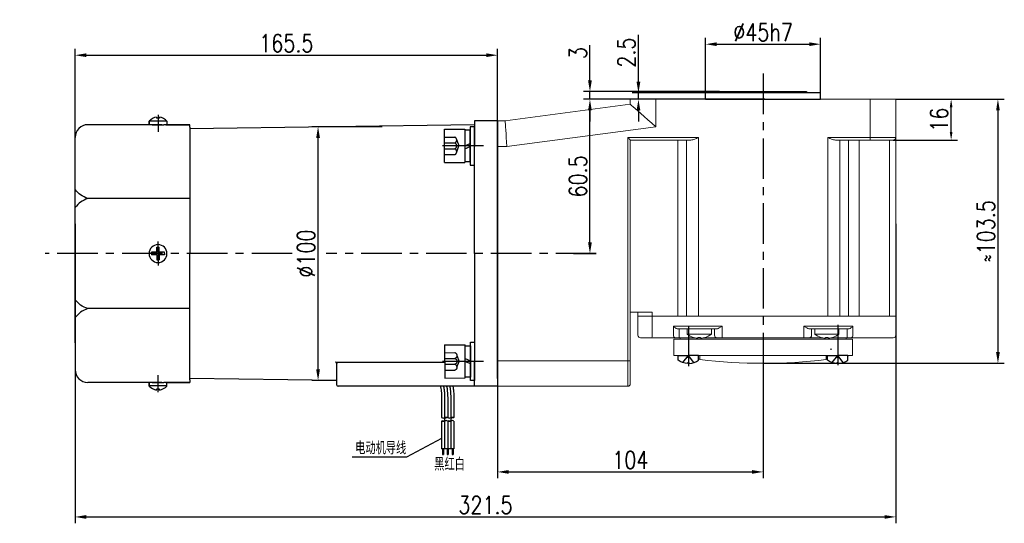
# Model space of a CAD drawing. Header units: inches. Extents: x 675 to 6233, y 11 to 1887.
# Tile 3 of 48: x 2547 to 2856, y 406 to 563. Entities that reach past the tile are written whole.
import ezdxf

# ---------------------------------------------------------------- set-up
doc = ezdxf.new("R2010")
doc.units = ezdxf.units.IN
doc.header["$LTSCALE"] = 10
doc.header["$MEASUREMENT"] = 0
doc.linetypes.add('CENTER', pattern=[10.16, 6.35, -1.27, 1.27, -1.27])
doc.linetypes.add('HIDDEN', pattern=[1.905, 1.27, -0.635])
for name, color, linetype in [('1轮廓实线层', 7, 'Continuous'), ('2细线层', 4, 'Continuous'), ('3中心线层', 1, 'CENTER'), ('4虚线层', 6, 'HIDDEN'), ('5剖面线层', 2, 'Continuous'), ('6文字层', 3, 'Continuous'), ('7标注层', 4, 'Continuous')]:
    doc.layers.add(name, color=color, linetype=linetype)
doc.styles.add('PC_TEXTSTYLE', font='isocp.shx', dxfattribs={"width": 0.8, "bigfont": 'HZFS.SHX'})
doc.styles.add('TH_GBDIM', font='romans.shx', dxfattribs={"width": 0.8, "bigfont": 'gbcbig.shx'})
doc.dimstyles.new('TH_GBDIM', dxfattribs={"dimtxt": 3.5, "dimasz": 2.5, "dimexe": 2, "dimexo": 0, "dimgap": 1, "dimtad": 1, "dimdec": 4, "dimdsep": 46, "dimtxsty": 'TH_GBDIM', "dimcen": 0.09, "dimclrd": 4, "dimclre": 4, "dimclrt": 3, "dimadec": 0, "dimazin": 0, "dimtfac": 1, "dimtdec": 4, "dimtmove": 0, "dimatfit": 3, "dimfxl": 1, "dimtzin": 0, "dimarcsym": 0})
pattern_1 = [(45, (2531.464, 279.2337), (1.436841, -1.436841), [])]
pattern_2 = [(45, (2529.544, 279.2337), (1.436841, -1.436841), [])]

# ---------------------------------------------------------------- blocks, each defined once
blk = doc.blocks.new('*D65')
at = {"layer": '7标注层', "color": 4, "lineweight": -2, "transparency": 16777216}
for p, q in [((2738.31, 538.53), (2723.66, 538.53)), ((2725.66, 493.63), (2725.66, 535.03)), ((2720.48, 490.13), (2727.66, 490.13))]:
    blk.add_line(p, q, dxfattribs=at)
at = {"layer": '7标注层', "color": 4, "transparency": 16777216}
for points in [[(2725.08, 535.03), (2726.25, 535.03), (2725.66, 538.53)], [(2725.08, 493.63), (2726.25, 493.63), (2725.66, 490.13)]]:
    blk.add_solid(points, dxfattribs=at)
at = {"layer": 'Defpoints', "color": 0, "transparency": 16777216}
for p in [(2725.66, 538.53), (2738.31, 538.53), (2720.48, 490.13)]:
    blk.add_point(p, dxfattribs=at)
at = {"layer": '7标注层', "color": 3, "transparency": 16777216, "insert": (2721.91, 514.33), "char_height": 5.5, "attachment_point": 5, "rotation": 90, "style": 'TH_GBDIM'}
blk.add_mtext('{60.5}{}{}', dxfattribs=at)
blk = doc.blocks.new('*D66')
at = {"layer": '7标注层', "color": 4, "lineweight": -2, "transparency": 16777216}
for p, q in [((2821.51, 538.53), (2840.86, 538.53)), ((2838.86, 528.23), (2838.86, 536.03)), ((2820.71, 525.73), (2840.86, 525.73))]:
    blk.add_line(p, q, dxfattribs=at)
at = {"layer": '7标注层', "color": 4, "transparency": 16777216}
for points in [[(2838.44, 536.03), (2839.27, 536.03), (2838.86, 538.53)], [(2838.44, 528.23), (2839.27, 528.23), (2838.86, 525.73)]]:
    blk.add_solid(points, dxfattribs=at)
at = {"layer": 'Defpoints', "color": 0, "transparency": 16777216}
for p in [(2821.51, 538.53), (2838.86, 538.53), (2820.71, 525.73)]:
    blk.add_point(p, dxfattribs=at)
at = {"layer": '7标注层', "color": 3, "transparency": 16777216, "insert": (2835.11, 532.13), "char_height": 5.5, "attachment_point": 5, "rotation": 90, "style": 'TH_GBDIM'}
blk.add_mtext('{16}{}{}', dxfattribs=at)
blk = doc.blocks.new('*D55')
at = {"layer": '7标注层', "color": 4, "lineweight": -2, "transparency": 16777216}
for p, q in [((2821.51, 538.53), (2855.52, 538.53)), ((2853.52, 535.03), (2853.52, 459.23)), ((2779.91, 455.73), (2855.52, 455.73))]:
    blk.add_line(p, q, dxfattribs=at)
at = {"layer": '7标注层', "color": 4, "transparency": 16777216}
for points in [[(2852.94, 535.03), (2854.1, 535.03), (2853.52, 538.53)], [(2852.94, 459.23), (2854.1, 459.23), (2853.52, 455.73)]]:
    blk.add_solid(points, dxfattribs=at)
at = {"layer": 'Defpoints', "color": 0, "transparency": 16777216}
for p in [(2821.51, 538.53), (2779.91, 455.73), (2853.52, 455.73)]:
    blk.add_point(p, dxfattribs=at)
at = {"layer": '7标注层', "color": 3, "transparency": 16777216, "insert": (2849.77, 497.13), "char_height": 5.5, "attachment_point": 5, "rotation": 90, "style": 'TH_GBDIM'}
blk.add_mtext('≈103.5', dxfattribs=at)
blk = doc.blocks.new('*D56')
at = {"layer": '7标注层', "color": 4, "lineweight": -2, "transparency": 16777216}
for p, q in [((2696.71, 470.53), (2696.71, 419.68)), ((2779.95, 455.73), (2779.95, 419.68)), ((2700.21, 421.68), (2776.45, 421.68))]:
    blk.add_line(p, q, dxfattribs=at)
at = {"layer": '7标注层', "color": 4, "transparency": 16777216}
for points in [[(2700.21, 422.26), (2700.21, 421.09), (2696.71, 421.68)], [(2776.45, 422.26), (2776.45, 421.09), (2779.95, 421.68)]]:
    blk.add_solid(points, dxfattribs=at)
at = {"layer": 'Defpoints', "color": 0, "transparency": 16777216}
for p in [(2696.71, 470.53), (2779.95, 455.73), (2779.95, 421.68)]:
    blk.add_point(p, dxfattribs=at)
at = {"layer": '7标注层', "color": 3, "transparency": 16777216, "insert": (2738.33, 425.43), "char_height": 5.5, "attachment_point": 5, "style": 'TH_GBDIM'}
blk.add_mtext('104', dxfattribs=at)
blk = doc.blocks.new('*D57')
at = {"layer": '7标注层', "color": 4, "lineweight": -2, "transparency": 16777216}
for p, q in [((2740.86, 544.03), (2740.86, 558.75)), ((2797.91, 540.53), (2738.86, 540.53)), ((2740.86, 538.53), (2740.86, 540.53)), ((2780.46, 538.53), (2738.86, 538.53)), ((2740.86, 535.03), (2740.86, 531.53))]:
    blk.add_line(p, q, dxfattribs=at)
at = {"layer": '7标注层', "color": 4, "transparency": 16777216}
for points in [[(2740.28, 544.03), (2741.45, 544.03), (2740.86, 540.53)], [(2740.28, 535.03), (2741.45, 535.03), (2740.86, 538.53)]]:
    blk.add_solid(points, dxfattribs=at)
at = {"layer": 'Defpoints', "color": 0, "transparency": 16777216}
for p in [(2740.86, 540.53), (2797.91, 540.53), (2780.46, 538.53)]:
    blk.add_point(p, dxfattribs=at)
at = {"layer": '7标注层', "color": 3, "transparency": 16777216, "insert": (2737.11, 553.14), "char_height": 5.5, "attachment_point": 5, "rotation": 90, "style": 'TH_GBDIM'}
blk.add_mtext('2.5', dxfattribs=at)
blk = doc.blocks.new('*D58')
at = {"layer": '7标注层', "color": 4, "lineweight": -2, "transparency": 16777216}
for p, q in [((2761.91, 538.53), (2761.91, 557.78)), ((2765.41, 555.78), (2794.41, 555.78)), ((2797.91, 538.53), (2797.91, 557.78))]:
    blk.add_line(p, q, dxfattribs=at)
at = {"layer": '7标注层', "color": 4, "transparency": 16777216}
for points in [[(2765.41, 556.37), (2765.41, 555.2), (2761.91, 555.78)], [(2794.41, 556.37), (2794.41, 555.2), (2797.91, 555.78)]]:
    blk.add_solid(points, dxfattribs=at)
at = {"layer": 'Defpoints', "color": 0, "transparency": 16777216}
for p in [(2797.91, 555.78), (2761.91, 538.53), (2797.91, 538.53)]:
    blk.add_point(p, dxfattribs=at)
at = {"layer": '7标注层', "color": 3, "transparency": 16777216, "insert": (2779.91, 559.53), "char_height": 5.5, "attachment_point": 5, "style": 'TH_GBDIM'}
blk.add_mtext('%%C45h7', dxfattribs=at)
blk = doc.blocks.new('*D61')
at = {"layer": '7标注层', "color": 4, "lineweight": -2, "transparency": 16777216}
for p, q in [((2564.31, 526.53), (2564.31, 554.33)), ((2696.71, 460.79), (2696.71, 554.33)), ((2567.81, 552.33), (2693.21, 552.33))]:
    blk.add_line(p, q, dxfattribs=at)
at = {"layer": '7标注层', "color": 4, "transparency": 16777216}
for points in [[(2567.81, 552.92), (2567.81, 551.75), (2564.31, 552.33)], [(2693.21, 552.92), (2693.21, 551.75), (2696.71, 552.33)]]:
    blk.add_solid(points, dxfattribs=at)
at = {"layer": 'Defpoints', "color": 0, "transparency": 16777216}
for p in [(2696.71, 552.33), (2564.31, 526.53), (2696.71, 460.79)]:
    blk.add_point(p, dxfattribs=at)
at = {"layer": '7标注层', "color": 3, "transparency": 16777216, "insert": (2630.51, 556.08), "char_height": 5.5, "attachment_point": 5, "style": 'TH_GBDIM'}
blk.add_mtext('165.5', dxfattribs=at)
blk = doc.blocks.new('*D62')
at = {"layer": '7标注层', "color": 4, "lineweight": -2, "transparency": 16777216}
for p, q in [((2660.51, 529.92), (2638.46, 529.92)), ((2640.46, 453.84), (2640.46, 526.42)), ((2646.31, 450.34), (2638.46, 450.34))]:
    blk.add_line(p, q, dxfattribs=at)
at = {"layer": '7标注层', "color": 4, "transparency": 16777216}
for points in [[(2639.87, 526.42), (2641.04, 526.42), (2640.46, 529.92)], [(2639.87, 453.84), (2641.04, 453.84), (2640.46, 450.34)]]:
    blk.add_solid(points, dxfattribs=at)
at = {"layer": 'Defpoints', "color": 0, "transparency": 16777216}
for p in [(2640.46, 529.92), (2660.51, 529.92), (2646.31, 450.34)]:
    blk.add_point(p, dxfattribs=at)
at = {"layer": '7标注层', "color": 3, "transparency": 16777216, "insert": (2636.71, 490.13), "char_height": 5.5, "attachment_point": 5, "rotation": 90, "style": 'TH_GBDIM'}
blk.add_mtext('%%C100', dxfattribs=at)
blk = doc.blocks.new('*D64')
at = {"layer": '7标注层', "color": 4, "lineweight": -2, "transparency": 16777216}
for p, q in [((2564.31, 499.49), (2564.31, 405.57)), ((2821.51, 499.49), (2821.51, 405.57)), ((2567.81, 407.57), (2818.01, 407.57))]:
    blk.add_line(p, q, dxfattribs=at)
at = {"layer": '7标注层', "color": 4, "transparency": 16777216}
for points in [[(2567.81, 408.15), (2567.81, 406.98), (2564.31, 407.57)], [(2818.01, 408.15), (2818.01, 406.98), (2821.51, 407.57)]]:
    blk.add_solid(points, dxfattribs=at)
at = {"layer": 'Defpoints', "color": 0, "transparency": 16777216}
for p in [(2564.31, 499.49), (2821.51, 499.49), (2821.51, 407.57)]:
    blk.add_point(p, dxfattribs=at)
at = {"layer": '7标注层', "color": 3, "transparency": 16777216, "insert": (2692.91, 411.32), "char_height": 5.5, "attachment_point": 5, "style": 'TH_GBDIM'}
blk.add_mtext('321.5', dxfattribs=at)
blk = doc.blocks.new('GB／T70.1M8M12')
at = {"layer": '1轮廓实线层'}
for p, q in [((0, -6.5), (0, 6.5)), ((0, 6.5), (8, 6.5)), ((8, 6.5), (8, -6.5)), ((0, -6.5), (8, -6.5))]:
    blk.add_line(p, q, dxfattribs=at)
at = {"layer": '3中心线层'}
blk.add_line((15.26, 0), (-0.8, 0), dxfattribs=at)
at = {"layer": '4虚线层'}
for p, q in [((0, 3.43), (4, 3.43)), ((0, 1.14), (4, 1.14)), ((4.8, 2.29), (5.65, 0)), ((4.8, -2.29), (5.65, 0)), ((0, -1.14), (4, -1.14)), ((0, -3.43), (4, -3.43))]:
    blk.add_line(p, q, dxfattribs=at)
for centre in [(3.58, 2.29), (3.58, 0), (3.58, -2.29)]:
    blk.add_arc(centre, 1.22, 290.0384, 69.9616, dxfattribs=at)
blk = doc.blocks.new('GB848_8_1.6_R')
at = {"layer": '1轮廓实线层'}
for p, q in [((-4.2, 1.6), (-7.5, 1.6)), ((-7.5, 1.6), (-7.5, 0)), ((-7.5, 0), (-4.2, 0)), ((4.2, 1.6), (-4.2, 1.6)), ((-4.2, 0), (4.2, 0)), ((7.5, 1.6), (4.2, 1.6)), ((4.2, 0), (7.5, 0)), ((7.5, 0), (7.5, 1.6))]:
    blk.add_line(p, q, dxfattribs=at)
blk = doc.blocks.new('GB93_8_1.05_R')
at = {"layer": '1轮廓实线层'}
for p, q in [((6.15, 2.1), (-6.15, 2.1)), ((-6.15, 2.1), (-6.15, 0)), ((-6.15, 0), (6.15, 0)), ((0, 0), (-0.9, 2.1)), ((1.13, 0), (0.23, 2.1)), ((6.15, 0), (6.15, 2.1))]:
    blk.add_line(p, q, dxfattribs=at)
blk = doc.blocks.new('*D288')
at = {"layer": '7标注层', "color": 4, "lineweight": -2, "transparency": 16777216}
for p, q in [((2725.66, 544.43), (2725.66, 555.47)), ((2766.31, 540.93), (2723.66, 540.93)), ((2725.66, 538.53), (2725.66, 540.93)), ((2760.36, 538.53), (2723.66, 538.53)), ((2725.66, 535.03), (2725.66, 531.53))]:
    blk.add_line(p, q, dxfattribs=at)
at = {"layer": '7标注层', "color": 4, "transparency": 16777216}
for points in [[(2725.08, 544.43), (2726.25, 544.43), (2725.66, 540.93)], [(2725.08, 535.03), (2726.25, 535.03), (2725.66, 538.53)]]:
    blk.add_solid(points, dxfattribs=at)
at = {"layer": 'Defpoints', "color": 0, "transparency": 16777216}
for p in [(2766.31, 540.93), (2725.66, 538.53), (2760.36, 538.53)]:
    blk.add_point(p, dxfattribs=at)
at = {"layer": '7标注层', "color": 3, "transparency": 16777216, "insert": (2721.91, 553), "char_height": 5.5, "attachment_point": 5, "rotation": 90, "style": 'TH_GBDIM'}
blk.add_mtext('3', dxfattribs=at)

msp = doc.modelspace()

# ---------------------------------------------------------------- hatches: boundary and pattern name
at = {"layer": '5剖面线层'}
h = msp.add_hatch(dxfattribs=at)
h.set_pattern_fill('ANSI31', color=256, scale=0.64, angle=90, style=0)
h.set_pattern_definition(pattern_2)
edge = h.paths.add_edge_path()
edge.add_spline(control_points=[(2680.125886, 438.735715), (2680.285886, 438.815715), (2680.605886, 438.975715), (2680.925886, 438.815715), (2681.085886, 438.735715)], knot_values=[0, 0, 0, 0, 0.5059644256, 1.0119288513, 1.0119288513, 1.0119288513, 1.0119288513], degree=3, periodic=0)
edge.add_spline(control_points=[(2681.085886, 438.735715), (2680.925886, 438.655715), (2680.605886, 438.495715), (2680.285886, 438.655715), (2680.125886, 438.735715)], knot_values=[0, 0, 0, 0, 0.5059644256, 1.0119288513, 1.0119288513, 1.0119288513, 1.0119288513], degree=3, periodic=0)
h = msp.add_hatch(dxfattribs=at)
h.set_pattern_fill('ANSI31', color=256, scale=0.64, angle=90, style=0)
h.set_pattern_definition(pattern_1)
edge = h.paths.add_edge_path()
edge.add_spline(control_points=[(2682.045886, 438.735715), (2682.205886, 438.815715), (2682.525886, 438.975715), (2682.845886, 438.815715), (2683.005886, 438.735715)], knot_values=[0, 0, 0, 0, 0.5059644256, 1.0119288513, 1.0119288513, 1.0119288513, 1.0119288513], degree=3, periodic=0)
edge.add_spline(control_points=[(2683.005886, 438.735715), (2682.845886, 438.655715), (2682.525886, 438.495715), (2682.205886, 438.655715), (2682.045886, 438.735715)], knot_values=[0, 0, 0, 0, 0.5059644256, 1.0119288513, 1.0119288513, 1.0119288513, 1.0119288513], degree=3, periodic=0)
h = msp.add_hatch(dxfattribs=at)
h.set_pattern_fill('ANSI31', color=256, scale=0.64, angle=90, style=0)
h.set_pattern_definition(pattern_2)
edge = h.paths.add_edge_path()
edge.add_spline(control_points=[(2680.125886, 437.615715), (2679.965886, 437.535715), (2679.645886, 437.375715), (2679.325886, 437.535715), (2679.165886, 437.615715)], knot_values=[0, 0, 0, 0, 0.5059644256, 1.0119288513, 1.0119288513, 1.0119288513, 1.0119288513], degree=3, periodic=0)
edge.add_spline(control_points=[(2679.165886, 437.615715), (2679.325886, 437.695715), (2679.645886, 437.855715), (2679.965886, 437.695715), (2680.125886, 437.615715)], knot_values=[0, 0, 0, 0, 0.5059644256, 1.0119288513, 1.0119288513, 1.0119288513, 1.0119288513], degree=3, periodic=0)
h = msp.add_hatch(dxfattribs=at)
h.set_pattern_fill('ANSI31', color=256, scale=0.64, angle=90, style=0)
h.set_pattern_definition(pattern_1)
edge = h.paths.add_edge_path()
edge.add_spline(control_points=[(2682.045886, 437.615715), (2681.885886, 437.535715), (2681.565886, 437.375715), (2681.245886, 437.535715), (2681.085886, 437.615715)], knot_values=[0, 0, 0, 0, 0.5059644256, 1.0119288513, 1.0119288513, 1.0119288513, 1.0119288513], degree=3, periodic=0)
edge.add_spline(control_points=[(2681.085886, 437.615715), (2681.245886, 437.695715), (2681.565886, 437.855715), (2681.885886, 437.695715), (2682.045886, 437.615715)], knot_values=[0, 0, 0, 0, 0.5059644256, 1.0119288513, 1.0119288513, 1.0119288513, 1.0119288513], degree=3, periodic=0)

# ---------------------------------------------------------------- linework, layer by layer
at = {"linetype": 'Continuous', "lineweight": 15}
msp.add_line((2761.911057, 540.532705), (2797.911059, 540.532705), dxfattribs=at)
at = {"color": 7, "linetype": 'Continuous', "lineweight": 15}
for p, q in [((2699.111058, 531.732705), (2738.31106, 536.932706)), ((2738.31106, 536.932706), (2738.31106, 538.532707)), ((2738.31106, 538.532707), (2746.311058, 538.532707)), ((2746.311058, 538.532707), (2746.311058, 529.92385)), ((2746.311058, 538.532707), (2813.511057, 538.532707)), ((2813.511057, 538.532707), (2821.511056, 538.532707)), ((2813.511057, 526.532706), (2813.511057, 538.532707)), ((2821.511056, 538.532707), (2821.511056, 526.532706)), ((2696.711059, 531.732705), (2699.111058, 531.732705)), ((2746.311058, 529.92385), (2699.639358, 523.732705)), ((2737.511058, 526.532706), (2759.708769, 526.532706)), ((2737.511058, 456.532704), (2737.511058, 526.532706)), ((2757.308769, 525.732706), (2738.31106, 525.732706)), ((2738.31106, 525.732706), (2738.31106, 456.532704)), ((2753.166921, 525.732706), (2753.166921, 470.532706)), ((2755.949999, 470.532706), (2755.949999, 525.732706)), ((2759.708769, 526.532706), (2759.708769, 470.532706)), ((2800.175999, 526.532706), (2813.511057, 526.532706)), ((2800.175999, 470.532706), (2800.175999, 526.532706)), ((2813.511057, 525.732706), (2802.576001, 525.732706)), ((2803.93477, 525.732706), (2803.93477, 470.532706)), ((2806.710519, 525.732706), (2806.710519, 470.532706)), ((2810.052185, 525.732706), (2810.052185, 470.532706)), ((2813.511057, 526.532706), (2821.511056, 526.532706)), ((2813.511057, 526.532706), (2813.511057, 525.732706)), ((2820.71106, 525.732706), (2813.511057, 525.732706)), ((2819.511058, 470.532706), (2819.511058, 525.732706)), ((2821.511056, 526.532706), (2821.511056, 470.532706)), ((2699.639358, 523.732705), (2696.711059, 523.732705)), ((2738.31106, 471.732705), (2745.142961, 471.732705)), ((2740.711059, 470.532706), (2740.711059, 471.732705)), ((2740.711059, 464.532706), (2740.711059, 470.532706)), ((2740.711059, 470.532706), (2745.142961, 470.532706)), ((2745.142961, 470.532706), (2740.711059, 470.532706)), ((2745.142961, 471.732705), (2745.142961, 470.532706)), ((2745.142961, 470.532706), (2745.142961, 464.532706)), ((2745.142961, 470.532706), (2753.166921, 470.532706)), ((2745.142961, 470.532706), (2753.166921, 470.532706)), ((2755.949999, 470.532706), (2753.166921, 470.532706)), ((2753.166921, 470.532706), (2755.949999, 470.532706)), ((2755.949999, 470.532706), (2759.708769, 470.532706)), ((2759.708769, 470.532706), (2755.949999, 470.532706)), ((2800.175999, 470.532706), (2759.708769, 470.532706)), ((2759.708769, 470.532706), (2800.175999, 470.532706)), ((2800.175999, 470.532706), (2803.93477, 470.532706)), ((2803.93477, 470.532706), (2800.175999, 470.532706)), ((2803.93477, 470.532706), (2806.710519, 470.532706)), ((2803.93477, 470.532706), (2806.710519, 470.532706)), ((2806.710519, 470.532706), (2810.052185, 470.532706)), ((2806.710519, 470.532706), (2810.052185, 470.532706)), ((2810.052185, 470.532706), (2819.511058, 470.532706)), ((2810.052185, 470.532706), (2819.511058, 470.532706)), ((2819.511058, 470.532706), (2821.511056, 470.532706)), ((2821.511056, 470.532706), (2819.511058, 470.532706)), ((2821.511056, 470.532706), (2821.511056, 464.532706)), ((2751.814901, 467.332706), (2753.166921, 467.332706)), ((2751.814901, 464.532706), (2751.814901, 467.332706)), ((2753.166921, 467.332706), (2755.949999, 467.332706)), ((2753.918675, 466.532707), (2753.359097, 466.532707)), ((2753.64649, 466.532707), (2753.64649, 464.532706)), ((2756.701753, 466.532707), (2753.918675, 466.532707)), ((2755.949999, 467.332706), (2759.708769, 467.332706)), ((2759.708769, 466.532707), (2756.701753, 466.532707)), ((2759.708769, 467.332706), (2767.111059, 467.332706)), ((2765.322204, 466.532707), (2759.708769, 466.532707)), ((2764.711058, 464.532706), (2764.711058, 466.532707)), ((2767.111059, 467.332706), (2767.111059, 464.532706)), ((2792.71106, 467.332706), (2800.175999, 467.332706)), ((2792.71106, 464.532706), (2792.71106, 467.332706)), ((2800.175999, 466.532707), (2794.499912, 466.532707)), ((2795.111059, 466.532707), (2795.111059, 464.532706)), ((2800.175999, 467.332706), (2803.93477, 467.332706)), ((2803.183018, 466.532707), (2800.175999, 466.532707)), ((2805.958767, 466.532707), (2803.183018, 466.532707)), ((2803.93477, 467.332706), (2806.710519, 467.332706)), ((2806.529789, 466.532707), (2805.958767, 466.532707)), ((2806.252934, 464.532706), (2806.252934, 466.532707)), ((2806.710519, 467.332706), (2808.076756, 467.332706)), ((2808.076756, 467.332706), (2808.076756, 464.532706)), ((2745.05658, 463.732707), (2741.511059, 463.732707)), ((2752.425431, 463.732707), (2745.05658, 463.732707)), ((2751.911059, 458.132706), (2751.911059, 463.332706)), ((2751.911059, 463.332706), (2807.911059, 463.332706)), ((2753.64649, 463.732707), (2752.425431, 463.732707)), ((2753.64649, 463.732707), (2753.64649, 464.532706)), ((2758.544041, 463.732707), (2753.64649, 463.732707)), ((2756.111059, 464.822948), (2759.911059, 464.822948)), ((2759.519059, 463.616064), (2759.519059, 463.844478)), ((2759.911059, 463.732707), (2759.519059, 463.732707)), ((2759.911059, 464.822948), (2763.711059, 464.822948)), ((2759.911059, 463.732707), (2759.911059, 463.83377)), ((2760.303059, 463.732707), (2759.911059, 463.732707)), ((2760.303059, 463.844478), (2760.303059, 463.616064)), ((2765.511059, 463.732707), (2761.278076, 463.732707)), ((2767.111059, 463.732707), (2765.511059, 463.732707)), ((2767.111059, 463.732707), (2767.111059, 464.532706)), ((2792.71106, 463.732707), (2767.111059, 463.732707)), ((2792.71106, 463.732707), (2792.71106, 464.532706)), ((2794.311057, 463.732707), (2792.71106, 463.732707)), ((2798.544042, 463.732707), (2794.311057, 463.732707)), ((2796.111058, 464.822948), (2799.91106, 464.822948)), ((2799.519058, 463.616064), (2799.519058, 463.844478)), ((2799.91106, 463.732707), (2799.519058, 463.732707)), ((2799.91106, 464.822948), (2803.711058, 464.822948)), ((2799.91106, 463.83377), (2799.91106, 463.732707)), ((2800.303059, 463.732707), (2799.91106, 463.732707)), ((2800.303059, 463.844478), (2800.303059, 463.616064)), ((2806.252934, 463.732707), (2801.278074, 463.732707)), ((2806.252934, 464.532706), (2806.252934, 463.732707)), ((2807.468815, 463.732707), (2806.252934, 463.732707)), ((2809.652184, 463.732707), (2807.468815, 463.732707)), ((2807.911059, 463.332706), (2807.911059, 458.132706)), ((2819.111057, 463.732707), (2809.652184, 463.732707)), ((2820.71106, 463.732707), (2819.111057, 463.732707)), ((2800.911059, 460.132706), (2801.511059, 460.132706)), ((2751.911059, 458.132706), (2754.711059, 458.132706)), ((2754.711059, 458.132706), (2758.311059, 458.132706)), ((2758.311059, 458.132706), (2801.511059, 458.132706)), ((2760.111059, 456.92842), (2760.111059, 458.132706)), ((2799.711059, 458.132706), (2799.711059, 456.92842)), ((2801.511059, 458.132706), (2805.111059, 458.132706)), ((2805.111059, 458.132706), (2807.911059, 458.132706)), ((2696.711059, 456.532704), (2737.511058, 456.532704)), ((2737.511058, 448.532703), (2737.511058, 456.532704)), ((2737.511058, 456.532704), (2738.31106, 456.532704)), ((2738.31106, 456.532704), (2738.31106, 449.332705)), ((2737.511058, 448.532703), (2696.711059, 448.532703))]:
    msp.add_line(p, q, dxfattribs=at)
for p, q in [((2587.511059, 531.680981), (2587.511059, 530.532705)), ((2593.111059, 531.605458), (2587.511059, 531.605458)), ((2587.511061, 530.774908), (2587.511061, 531.680983)), ((2589.831059, 532.955262), (2589.831059, 532.612705)), ((2590.791059, 532.612705), (2589.831059, 532.612705)), ((2590.791059, 532.955262), (2590.791059, 532.612705)), ((2593.111059, 531.680981), (2593.111059, 530.532705)), ((2696.711059, 531.732705), (2689.511059, 531.732705)), ((2689.511059, 531.732705), (2689.511059, 523.732705)), ((2689.511059, 531.732705), (2689.511059, 523.732705)), ((2696.711059, 531.732705), (2689.511059, 531.732705)), ((2689.511059, 531.732705), (2689.511059, 523.732705)), ((2696.711059, 523.732705), (2696.711059, 531.732705)), ((2696.711059, 523.732705), (2696.711059, 531.732705)), ((2696.711059, 523.732705), (2696.711059, 531.732705)), ((2591.466155, 530.532705), (2568.311059, 530.532705)), ((2588.511059, 530.532705), (2592.111059, 530.532705)), ((2588.511059, 530.532705), (2592.111059, 530.532705)), ((2600.311059, 530.532705), (2592.111059, 530.532705)), ((2689.511059, 530.538348), (2600.311059, 529.279925)), ((2600.311059, 529.732705), (2600.311059, 530.532705)), ((2600.311059, 529.732705), (2600.311059, 490.132705)), ((2696.711059, 529.332705), (2696.711059, 490.132705)), ((2696.711059, 529.332705), (2696.711059, 490.132705)), ((2696.711059, 529.332705), (2696.711059, 490.132705)), ((2564.311059, 518.132705), (2564.311059, 526.532705)), ((2689.511059, 490.132705), (2689.511059, 523.732705)), ((2689.511059, 490.132705), (2689.511059, 523.732705)), ((2689.511059, 490.132705), (2689.511059, 523.732705)), ((2564.311059, 462.132705), (2564.311059, 518.132705)), ((2600.311059, 507.397698), (2568.311059, 507.397698)), ((2600.311059, 450.532705), (2600.311059, 490.132705)), ((2689.511059, 490.132705), (2689.511059, 456.532705)), ((2689.511059, 490.132705), (2689.511059, 456.532705)), ((2689.511059, 490.132705), (2689.511059, 456.532705)), ((2696.711059, 450.932705), (2696.711059, 490.132705)), ((2696.711059, 450.932705), (2696.711059, 490.132705)), ((2696.711059, 450.932705), (2696.711059, 490.132705)), ((2600.311059, 472.867711), (2568.311059, 472.867711)), ((2564.311059, 462.132705), (2564.311059, 453.732705)), ((2645.911059, 456.10913), (2680.143782, 456.093298)), ((2646.311059, 448.932705), (2646.311059, 455.519413)), ((2646.311059, 448.932705), (2646.311059, 455.519413)), ((2689.511059, 448.532705), (2689.511059, 456.532705)), ((2689.511059, 448.532705), (2689.511059, 456.532705)), ((2689.511059, 448.532705), (2689.511059, 456.532705)), ((2689.511059, 448.532705), (2689.511059, 456.532705)), ((2696.711059, 456.532705), (2696.711059, 448.532705)), ((2696.711059, 456.532705), (2696.711059, 448.532705)), ((2696.711059, 456.532705), (2696.711059, 448.532705)), ((2646.311059, 450.336522), (2600.311059, 450.985485)), ((2600.311059, 450.532705), (2600.311059, 449.732705)), ((2591.466155, 449.732705), (2568.311059, 449.732705)), ((2587.511059, 448.584429), (2587.511059, 449.732705)), ((2593.111059, 448.659952), (2587.511059, 448.659952)), ((2587.511061, 449.490502), (2587.511061, 448.584427)), ((2588.511059, 449.732705), (2592.111059, 449.732705)), ((2588.511059, 449.732705), (2592.111059, 449.732705)), ((2590.791059, 447.652705), (2589.831059, 447.652705)), ((2589.831059, 447.310147), (2589.831059, 447.652705)), ((2590.791059, 447.310147), (2590.791059, 447.652705)), ((2600.311059, 449.732705), (2592.111059, 449.732705)), ((2593.111059, 448.584429), (2593.111059, 449.732705)), ((2689.511059, 448.532705), (2646.711059, 448.532705)), ((2689.511059, 448.532705), (2646.711059, 448.532705)), ((2689.511059, 448.532705), (2686.071872, 448.532705)), ((2689.511059, 448.532705), (2686.071872, 448.532705)), ((2689.511059, 448.532705), (2686.071872, 448.532705)), ((2696.711059, 448.532705), (2689.511059, 448.532705)), ((2696.711059, 448.532705), (2689.511059, 448.532705)), ((2696.711059, 448.532703), (2689.511059, 448.532703))]:
    msp.add_line(p, q)
at = {"color": 4}
msp.add_line((2668.222355, 426.31408), (2651.194733, 426.31408), dxfattribs=at)
at = {"color": 7, "linetype": 'Continuous', "lineweight": 15, "flags": 128}
for points in [[(2746.311058, 529.92385), (2745.059583, 531.020277), (2743.838923, 532.089707), (2742.679134, 533.105805), (2741.608776, 534.043553), (2740.654205, 534.87986), (2739.838924, 535.594132), (2739.183007, 536.168787), (2738.702606, 536.589667), (2738.409551, 536.846414), (2738.31106, 536.932706)], [(2699.111058, 531.732705), (2699.119087, 531.611168), (2699.142917, 531.250247), (2699.181839, 530.660909), (2699.234654, 529.861062), (2699.299772, 528.875008), (2699.375208, 527.732706), (2699.458666, 526.468867), (2699.54762, 525.121891), (2699.639358, 523.732705)], [(2738.31106, 525.732706), (2738.298904, 525.74486), (2738.262813, 525.780952), (2738.203879, 525.839886), (2738.123895, 525.919871), (2738.025288, 526.018476), (2737.911059, 526.132705), (2737.784673, 526.25909), (2737.649976, 526.393787), (2737.511058, 526.532706)], [(2761.714151, 463.844478), (2761.716855, 463.839793), (2761.718787, 463.836449), (2761.719946, 463.83444), (2761.720333, 463.83377)], [(2798.101784, 463.83377), (2798.102172, 463.83444), (2798.103331, 463.836449), (2798.105262, 463.839793), (2798.107965, 463.844478)]]:
    msp.add_lwpolyline(points, dxfattribs=at)
for centre, radius, start, end in [((2591.078974, 527.93419), 5.173825, 103.95724298, 133.59914619), ((2589.543144, 527.93419), 5.173825, 46.40085381, 76.04275702), ((2568.311059, 526.532705), 4, 90, 180), ((2568.311059, 453.732705), 4, 180, 270), ((2591.078974, 452.33122), 5.173825, 226.40085381, 256.04275702), ((2589.543144, 452.33122), 5.173825, 283.95724298, 313.59914619), ((2646.711059, 448.932705), 0.4, 180, 270), ((2646.711059, 448.932705), 0.4, 180, 270)]:
    msp.add_arc(centre, radius, start, end)
at = {"color": 7, "linetype": 'Continuous', "lineweight": 15}
for centre, radius, start, end in [((2820.711059, 526.532706), 0.8, 270, 0), ((2741.511059, 464.532706), 0.8, 180, 270), ((2743.225961, 464.335033), 1.927165, 341.78733277, 5.88729668), ((2752.534861, 464.449187), 0.724789, 173.3830038, 261.31615574), ((2759.911059, 469.972706), 6.4, 233.57642636, 253.57863839), ((2760.362735, 462.535654), 2.607106, 149.86616415, 150.13789074), ((2759.911059, 469.972706), 6.387984, 253.60467145, 264.32211011), ((2759.911059, 471.014973), 7.181202, 266.87084227, 273.12915773), ((2759.911059, 469.972706), 6.387984, 275.67788989, 286.39532855), ((2759.911059, 469.972706), 6.4, 286.42136161, 306.42357364), ((2765.511059, 464.532706), 0.8, 180, 270), ((2794.311059, 464.532706), 0.8, 270, 0), ((2799.911059, 469.972706), 6.4, 233.57642636, 253.57863839), ((2799.911059, 469.972706), 6.387984, 253.60467145, 264.32211011), ((2799.911058, 471.014987), 7.181216, 266.87084524, 273.12915476), ((2799.911059, 469.972706), 6.387984, 275.67788989, 286.39532855), ((2804.545438, 465.471654), 3.265561, 209.88651732, 210.10344743), ((2799.911059, 469.972706), 6.4, 286.42136161, 306.42357364), ((2807.35762, 464.448202), 0.724084, 278.8337087, 6.70192714), ((2820.711059, 464.532706), 0.8, 270, 0), ((2779.946914, 609.600072), 153.869379, 259.86285278, 260.03148864), ((2779.946914, 609.600072), 153.869379, 262.44295692, 262.59318253), ((2779.911059, 620.266039), 164.533333, 263.08825408, 276.91174592), ((2779.875205, 609.600072), 153.869379, 277.40681747, 277.55704308), ((2779.875205, 609.600072), 153.869379, 279.96851136, 280.13714722), ((2737.511059, 449.332706), 0.8, 270, 0)]:
    msp.add_arc(centre, radius, start, end, dxfattribs=at)
at = {"linetype": 'Continuous', "lineweight": 15}
for points in [[(2761.911057, 540.532705), (2761.911057, 538.532707)], [(2797.911059, 538.532707), (2797.911059, 540.532705)]]:
    msp.add_open_spline(points, degree=1, dxfattribs=at)
for points, degree in [([(2592.711059, 530.532705), (2600.311059, 530.532705)], 1), ([(2646.248817, 455.772263), (2646.290767, 455.694162), (2646.311059, 455.607932), (2646.311059, 455.519413)], 3), ([(2646.248817, 455.772263), (2646.290767, 455.694162), (2646.311059, 455.607932), (2646.311059, 455.519413)], 3), ([(2592.711059, 449.732705), (2600.311059, 449.732705)], 1)]:
    msp.add_open_spline(points, degree=degree)
at = {"color": 7, "linetype": 'Continuous', "lineweight": 15}
for points, knots in [([(2759.708769, 526.532706), (2759.705327, 526.531166), (2759.483087, 526.431759), (2758.889104, 526.16999), (2758.066549, 525.821391), (2757.517289, 525.75711), (2757.308769, 525.732706)], [0, 0, 0, 0, 0.0041816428, 0.2699414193, 0.7228422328, 1, 1, 1, 1]), ([(2802.576001, 525.732706), (2802.367481, 525.75711), (2801.818221, 525.821392), (2800.995661, 526.16998), (2800.401687, 526.431771), (2800.179443, 526.531166), (2800.175999, 526.532706)], [0, 0, 0, 0, 0.2771580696, 0.7300588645, 0.9958178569, 1, 1, 1, 1]), ([(2753.359097, 466.532707), (2753.225543, 466.546171), (2752.885765, 466.580427), (2752.328502, 466.867272), (2751.987598, 467.156046), (2751.816276, 467.331299), (2751.814901, 467.332706)], [0, 0, 0, 0, 0.204354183, 0.5199027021, 0.9961464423, 1, 1, 1, 1]), ([(2767.111059, 467.332706), (2767.108529, 467.331245), (2767.062771, 467.304832), (2766.741603, 467.119314), (2766.229579, 466.831043), (2765.670022, 466.57413), (2765.417372, 466.544041), (2765.322204, 466.532707)], [0, 0, 0, 0, 0.0040080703, 0.0724948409, 0.5089773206, 0.8150423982, 1, 1, 1, 1]), ([(2794.499912, 466.532707), (2794.404745, 466.544041), (2794.152096, 466.574131), (2793.592536, 466.831039), (2793.080521, 467.119326), (2792.759344, 467.304828), (2792.713589, 467.331245), (2792.71106, 467.332706)], [0, 0, 0, 0, 0.1849569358, 0.4910228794, 0.9275060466, 0.9959926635, 1, 1, 1, 1]), ([(2808.076756, 467.332706), (2808.075374, 467.3313), (2807.903142, 467.156127), (2807.561394, 466.86737), (2807.003381, 466.580467), (2806.663447, 466.546186), (2806.529789, 466.532707)], [0, 0, 0, 0, 0.0038512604, 0.4799287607, 0.7955146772, 1, 1, 1, 1]), ([(2759.279058, 463.616064), (2759.30588, 463.613658), (2759.359531, 463.608846), (2759.431273, 463.605794), (2759.485447, 463.606406), (2759.514748, 463.610198), (2759.517807, 463.61436), (2759.519059, 463.616064)], [0, 0, 0, 0, 0.21387939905, 0.42781099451, 0.64059289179, 0.85288347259, 1, 1, 1, 1]), ([(2760.303059, 463.616064), (2760.305675, 463.613658), (2760.310908, 463.608846), (2760.351916, 463.605794), (2760.412244, 463.606405), (2760.479745, 463.610198), (2760.524669, 463.61436), (2760.543059, 463.616064)], [0, 0, 0, 0, 0.213875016, 0.4278065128, 0.6405945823, 0.8528806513, 1, 1, 1, 1]), ([(2799.27906, 463.616064), (2799.305881, 463.613658), (2799.359531, 463.608846), (2799.431273, 463.605794), (2799.485446, 463.606406), (2799.514747, 463.610198), (2799.517806, 463.61436), (2799.519058, 463.616064)], [0, 0, 0, 0, 0.21387561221, 0.42780915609, 0.64059080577, 0.85288284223, 1, 1, 1, 1]), ([(2800.303059, 463.616064), (2800.305674, 463.613658), (2800.310906, 463.608846), (2800.351915, 463.605794), (2800.412245, 463.606405), (2800.479745, 463.610198), (2800.52467, 463.61436), (2800.54306, 463.616064)], [0, 0, 0, 0, 0.2138737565, 0.4278054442, 0.6405964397, 0.8528762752, 1, 1, 1, 1])]:
    msp.add_open_spline(points, degree=3, knots=knots, dxfattribs=at)
for points in [[(2568.311059, 507.397698), (2566.026941, 508.530182), (2564.311059, 510.201853)], [(2568.311059, 507.397698), (2566.026941, 506.265215), (2564.311059, 504.593543)], [(2568.311059, 472.867711), (2566.026941, 474.000195), (2564.311059, 475.671866)], [(2568.311059, 472.867711), (2566.026941, 471.735228), (2564.311059, 470.063556)]]:
    msp.add_spline(points, degree=3)
for points in [[(2756.111059, 466.532707), (2756.111059, 464.822948)], [(2763.711059, 464.822948), (2763.711059, 466.532707)], [(2796.111058, 466.532707), (2796.111058, 464.822948)], [(2803.711058, 464.822948), (2803.711058, 466.532707)], [(2753.911059, 463.732707), (2753.911059, 463.332706)], [(2805.91106, 463.332706), (2805.91106, 463.732707)]]:
    msp.add_open_spline(points, degree=1, dxfattribs=at)
msp.add_open_spline([(2646.248817, 455.772263), (2646.206848, 455.850399), (2646.151911, 455.917997), (2646.035841, 456.030173), (2645.972862, 456.075968), (2645.911059, 456.10913)], degree=3, knots=[0, 0, 0, 0, 0.5, 0.5, 1, 1, 1, 1])
msp.add_open_spline([(2646.248817, 455.772263), (2646.206848, 455.850399), (2646.151911, 455.917997), (2646.035841, 456.030173), (2645.972862, 456.075968), (2645.911059, 456.10913)], degree=3, knots=[0, 0, 0, 0, 0.5, 0.5, 1, 1, 1, 1])
at = {"layer": '1轮廓实线层'}
for p, q in [((2766.311058, 540.532705), (2766.311058, 540.932705)), ((2766.311058, 540.932705), (2793.511058, 540.932705)), ((2793.511058, 540.532705), (2766.311058, 540.532705)), ((2793.511058, 540.932705), (2793.511058, 540.532705)), ((2761.911057, 538.532707), (2797.911059, 538.532707)), ((2588.711059, 530.532705), (2591.911059, 530.532705)), ((2589.911059, 490.532705), (2589.911059, 492.132705)), ((2589.911059, 492.132705), (2590.711059, 492.132705)), ((2590.711059, 490.532705), (2590.711059, 492.132705)), ((2589.911059, 490.532705), (2588.311059, 490.532705)), ((2588.311059, 490.132705), (2588.311059, 490.532705)), ((2588.311059, 490.132705), (2588.311059, 489.732705)), ((2589.911059, 489.732705), (2588.311059, 489.732705)), ((2589.911059, 489.732705), (2589.911059, 488.132705)), ((2589.911059, 488.132705), (2590.711059, 488.132705)), ((2592.311059, 490.532705), (2590.711059, 490.532705)), ((2592.311059, 489.732705), (2590.711059, 489.732705)), ((2590.711059, 489.732705), (2590.711059, 488.132705)), ((2592.311059, 490.132705), (2592.311059, 490.532705)), ((2592.311059, 490.132705), (2592.311059, 489.732705)), ((2588.711059, 449.732705), (2591.911059, 449.732705)), ((2679.165886, 442.701332), (2679.165886, 438.735715)), ((2681.085886, 442.701332), (2681.085886, 438.735715)), ((2683.005886, 442.701332), (2683.005886, 438.735715)), ((2679.165886, 437.615715), (2679.165886, 428.966387)), ((2681.085886, 437.615715), (2681.085886, 428.966387)), ((2683.005886, 437.615715), (2683.005886, 428.966387)), ((2683.005886, 428.966387), (2679.165886, 428.966387)), ((2679.453485, 428.966387), (2679.453485, 427.15479)), ((2679.773485, 428.966387), (2679.773485, 427.15479)), ((2680.934767, 428.966387), (2680.934767, 427.15479)), ((2681.281172, 428.966387), (2681.281172, 427.15479)), ((2682.48433, 428.966387), (2682.48433, 427.15479)), ((2682.80433, 428.966387), (2682.80433, 427.15479))]:
    msp.add_line(p, q, dxfattribs=at)
at = {"layer": '1轮廓实线层', "color": 0}
for p, q in [((2696.711059, 531.732705), (2696.711059, 448.532705)), ((2696.711059, 531.732705), (2696.711059, 448.532705)), ((2696.711059, 530.132705), (2696.711059, 529.412705)), ((2696.711059, 530.132705), (2696.711059, 529.412705))]:
    msp.add_line(p, q, dxfattribs=at)
at = {"layer": '1轮廓实线层', "extrusion": (-1.22465e-16, 7.4988e-33, -1)}
for points in [[(-2753.311059, 456.748008), (-2753.311059, 458.132706), (-2756.511059, 458.132706)], [(-2800.111059, 456.748008), (-2800.111059, 458.132706), (-2803.311059, 458.132706)], [(-2756.511059, 455.900706), (-2756.263059, 455.900706), (-2756.263059, 455.652706)], [(-2803.311059, 455.900706), (-2803.063059, 455.900706), (-2803.063059, 455.652706)]]:
    msp.add_lwpolyline(points, dxfattribs=at)
at = {"layer": '1轮廓实线层'}
for points in [[(2759.711059, 456.748008), (2759.711059, 458.132706), (2756.511059, 458.132706)], [(2806.511059, 456.748008), (2806.511059, 458.132706), (2803.311059, 458.132706)], [(2756.511059, 455.900706), (2756.759059, 455.900706), (2756.759059, 455.652706)], [(2803.311059, 455.900706), (2803.559059, 455.900706), (2803.559059, 455.652706)]]:
    msp.add_lwpolyline(points, dxfattribs=at)
for centre, radius, start, end in [((2590.311059, 490.132705), 2.8, 0, 180), ((2590.311059, 490.132705), 2.8, 180, 0), ((2756.511059, 460.846789), 5.2, 272.7336049, 307.97987244), ((2803.311059, 460.846789), 5.2, 272.7336049, 307.97987244)]:
    msp.add_arc(centre, radius, start, end, dxfattribs=at)
at = {"layer": '1轮廓实线层', "extrusion": (-1.22465e-16, 7.4988e-33, -1)}
for centre in [(-2756.511059, 460.846789), (-2803.311059, 460.846789)]:
    msp.add_arc(centre, 5.2, 272.7336049, 307.97987244, dxfattribs=at)
at = {"layer": '1轮廓实线层'}
for points, knots in [([(2678.783992, 448.532703), (2678.799845, 448.466055), (2678.815107, 448.398892), (2678.956659, 447.74662), (2679.040326, 447.123294), (2679.144881, 445.811831), (2679.165778, 445.124087), (2679.175712, 443.86081), (2679.170924, 443.294553), (2679.165957, 442.717869)], [11.7492002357, 11.7492002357, 11.7492002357, 11.7492002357, 12.1390182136, 12.1390182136, 15.5062320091, 15.5062320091, 18.8734458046, 18.8734458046, 21.4886171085, 21.4886171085, 21.4886171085, 21.4886171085]), ([(2682.662591, 448.532703), (2682.802448, 447.879833), (2682.865439, 447.374146), (2683.025742, 445.721922), (2683.019252, 444.313277), (2683.007382, 442.86677), (2683.006597, 442.775653), (2683.005814, 442.684796)], [14.0152987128, 14.0152987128, 14.0152987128, 14.0152987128, 14.9654113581, 14.9654113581, 21.0765946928, 21.0765946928, 21.4886171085, 21.4886171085, 21.4886171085, 21.4886171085])]:
    msp.add_open_spline(points, degree=3, knots=knots, dxfattribs=at)
msp.add_open_spline([(2680.748998, 448.532703), (2681.120132, 446.67744), (2681.103009, 444.689386), (2681.085886, 442.701332)], degree=3, dxfattribs=at)
for points in [[(2679.165886, 438.735715), (2679.645886, 438.575715), (2680.125886, 438.735715)], [(2680.125886, 438.735715), (2680.605886, 438.895715), (2681.085886, 438.735715)], [(2681.085886, 438.735715), (2680.605886, 438.575715), (2680.125886, 438.735715)], [(2681.085886, 438.735715), (2681.565886, 438.575715), (2682.045886, 438.735715)], [(2682.045886, 438.735715), (2682.525886, 438.895715), (2683.005886, 438.735715)], [(2683.005886, 438.735715), (2682.525886, 438.575715), (2682.045886, 438.735715)], [(2679.165886, 437.615715), (2679.645886, 437.775715), (2680.125886, 437.615715)], [(2680.125886, 437.615715), (2679.645886, 437.455715), (2679.165886, 437.615715)], [(2681.085886, 437.615715), (2680.605886, 437.775715), (2680.125886, 437.615715)], [(2681.085886, 437.615715), (2681.565886, 437.775715), (2682.045886, 437.615715)], [(2682.045886, 437.615715), (2681.565886, 437.455715), (2681.085886, 437.615715)], [(2683.005886, 437.615715), (2682.525886, 437.775715), (2682.045886, 437.615715)]]:
    msp.add_spline(points, degree=3, dxfattribs=at)
at = {"layer": '2细线层'}
for points in [[(2679.453485, 427.15479), (2679.605596, 427.187742), (2679.745844, 427.123457), (2679.773485, 427.15479)], [(2680.934767, 427.15479), (2681.113283, 427.187742), (2681.253531, 427.123456), (2681.281172, 427.15479)], [(2682.48433, 427.15479), (2682.636441, 427.187742), (2682.776689, 427.123456), (2682.80433, 427.15479)]]:
    msp.add_spline(points, degree=3, dxfattribs=at)
at = {"layer": '3中心线层', "ltscale": 0.2}
for p, q in [((2779.911058, 546.56376), (2779.911058, 449.234077)), ((2590.311059, 533.591873), (2590.311059, 528.295167)), ((2590.311059, 489.290388), (2590.311059, 493.915351)), ((2590.311059, 488.713498), (2590.311059, 493.715827)), ((2590.311059, 488.184063), (2590.311059, 493.677927)), ((2590.311059, 489.504101), (2590.311059, 493.332705)), ((2590.311059, 492.081347), (2590.311059, 486.587483)), ((2590.311059, 491.551912), (2590.311059, 486.549583)), ((2590.311059, 490.975022), (2590.311059, 486.350059)), ((2590.311059, 490.761309), (2590.311059, 486.932705)), ((2632.372383, 490.132706), (2554.972231, 490.132705)), ((2727.664397, 490.132706), (2642.98069, 490.132706)), ((2756.511059, 467.512495), (2756.511059, 454.77553)), ((2803.311059, 467.815664), (2803.311059, 454.927786))]:
    msp.add_line(p, q, dxfattribs=at)
at = {"layer": '3中心线层'}
for p, q in [((2590.311059, 446.673537), (2590.311059, 451.970243)), ((2680.125886, 442.701332), (2680.125886, 438.735715)), ((2682.045886, 442.701332), (2682.045886, 438.735715)), ((2680.125886, 438.735715), (2680.125886, 428.966387)), ((2682.045886, 438.735715), (2682.045886, 428.966387))]:
    msp.add_line(p, q, dxfattribs=at)
for points, knots in [([(2679.768421, 448.532703), (2679.795019, 448.410054), (2679.819783, 448.286351), (2679.966293, 447.493081), (2680.04013, 446.793541), (2680.124482, 445.353323), (2680.134578, 444.612844), (2680.132673, 443.478051), (2680.129241, 443.095026), (2680.125921, 442.7096)], [12.1426476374, 12.1426476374, 12.1426476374, 12.1426476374, 12.7909019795, 12.7909019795, 16.2669826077, 16.2669826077, 19.7430632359, 19.7430632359, 21.4886171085, 21.4886171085, 21.4886171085, 21.4886171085]), ([(2681.726738, 448.532703), (2681.784171, 448.224404), (2681.831625, 447.914705), (2682.011381, 446.491161), (2682.04818, 445.367146), (2682.055058, 443.730487), (2682.050298, 443.20946), (2682.04585, 442.693064)], [12.7572534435, 12.7572534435, 12.7572534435, 12.7572534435, 14.1513054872, 14.1513054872, 19.1468510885, 19.1468510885, 21.4886171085, 21.4886171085, 21.4886171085, 21.4886171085])]:
    msp.add_open_spline(points, degree=3, knots=knots, dxfattribs=at)
at = {"layer": '4虚线层', "extrusion": (-1.22465e-16, 7.4988e-33, -1)}
for p, q in [((2754.751059, 455.953691), (2756.511059, 458.132706)), ((2756.110438, 457.636706), (2756.511059, 457.636706)), ((2801.551059, 455.953691), (2803.311059, 458.132706)), ((2802.910438, 457.636706), (2803.311059, 457.636706))]:
    msp.add_line(p, q, dxfattribs=at)
at = {"layer": '4虚线层'}
for p, q in [((2758.271059, 455.953691), (2756.511059, 458.132706)), ((2756.911681, 457.636706), (2756.511059, 457.636706)), ((2805.071059, 455.953691), (2803.311059, 458.132706)), ((2803.711681, 457.636706), (2803.311059, 457.636706))]:
    msp.add_line(p, q, dxfattribs=at)
at = {"layer": '7标注层'}
msp.add_lwpolyline([(2679.165886, 432.211049), (2668.222355, 426.31408)], dxfattribs=at)

# ---------------------------------------------------------------- block references
at = {"layer": '1轮廓实线层', "zscale": 0.8}
for name, p, xscale, yscale, rotation in [('GB93_8_1.05_R', (2686.474437, 523.90563), 0.8, 0.8, 270), ('GB848_8_1.6_R', (2688.154437, 523.90563), 0.8, 0.8, 270), ('GB／T70.1M8M12', (2680.143308, 456.325785), -0.8, 0.8000000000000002, 180.1167809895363), ('GB93_8_1.05_R', (2686.543295, 456.338829), -0.8000000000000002, 0.8000000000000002, 270.1167809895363), ('GB848_8_1.6_R', (2688.223292, 456.342253), -0.8000000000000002, 0.8000000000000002, 270.1167809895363)]:
    msp.add_blockref(name, p, dxfattribs=dict(at, xscale=xscale, yscale=yscale, rotation=rotation))
at = {"layer": '3中心线层', "ltscale": 0.2, "xscale": 0.8, "yscale": 0.8, "zscale": 0.8}
msp.add_blockref('GB／T70.1M8M12', (2680.074437, 523.90563), dxfattribs=at)

# ---------------------------------------------------------------- texts
at = {"layer": '6文字层', "insert": (2367.006072, 440.766211), "char_height": 8.10055599, "width": 140.91348839, "attachment_point": 1, "style": 'PC_TEXTSTYLE'}
msp.add_mtext('{\\C3;输出转矩N.m(允许最大输出扭矩45N.m)}', dxfattribs=at)
at = {"layer": '6文字层', "color": 7, "char_height": 4, "style": 'PC_TEXTSTYLE'}
for s, insert, width, attachment_point in [('{\\C3;电动机导线}', (2668.095068, 431.186195), 18.6250882, 3), ('{\\C3;黑红白}', (2676.864137, 426.101908), 14.58612698, 1)]:
    msp.add_mtext(s, dxfattribs=dict(at, insert=insert, width=width, attachment_point=attachment_point))

# ---------------------------------------------------------------- dimensions: what is measured, and where the dimension line sits
at = {"layer": '7标注层'}
dim = msp.add_linear_dim(base=(2797.911059, 555.784677), p1=(2761.911057, 538.532707), p2=(2797.911059, 538.532707), text='%%C<>h7', dimstyle='TH_GBDIM', override={"dimtxt": 5.5, "dimasz": 3.5, "dimdec": 1, "dimlfac": 1.25, "dimadec": 1}, dxfattribs=at)
dim.commit()
dim.dimension.update_dxf_attribs({"geometry": '*D58', "text_midpoint": (2779.911058, 555.784677), "dimtype": 160})
for base, p1, p2, override, picture, middle in [((2696.711059, 552.333149), (2564.311059, 526.532705), (2696.711059, 460.794759), {"dimtxt": 5.5, "dimasz": 3.5, "dimgap": 1, "dimtad": 1, "dimjust": 0, "dimdec": 1, "dimlfac": 1.25, "dimse1": 0, "dimse2": 0, "dimsd1": 0, "dimsd2": 0, "dimadec": 1}, '*D61', (2630.511059, 552.333149)), ((2821.511056, 407.567059), (2564.311059, 499.494665), (2821.511056, 499.494665), {"dimtxt": 5.5, "dimasz": 3.5, "dimgap": 1, "dimtad": 1, "dimjust": 0, "dimdec": 1, "dimlfac": 1.25, "dimse1": 0, "dimse2": 0, "dimsd1": 0, "dimsd2": 0, "dimadec": 1}, '*D64', (2692.911057, 407.567059)), ((2779.945481, 421.678265), (2696.711059, 470.532705), (2779.945481, 455.732709), {"dimtxt": 5.5, "dimasz": 3.5, "dimdec": 1, "dimlfac": 1.25, "dimadec": 1}, '*D56', (2738.326722, 421.678265))]:
    dim = msp.add_linear_dim(base=base, p1=p1, p2=p2, dimstyle='TH_GBDIM', override=override, dxfattribs=at)
    dim.commit()
    dim.dimension.update_dxf_attribs({"geometry": picture, "text_midpoint": middle, "dimtype": 160})
for base, p1, p2, picture, middle in [((2740.864071, 540.532705), (2780.457299, 538.532707), (2797.911059, 540.532705), '*D57', (2740.864071, 553.142229)), ((2725.664397, 538.532707), (2766.311058, 540.932705), (2760.362384, 538.532707), '*D288', (2725.664397, 553.001017))]:
    dim = msp.add_linear_dim(base=base, p1=p1, p2=p2, angle=90, dimstyle='TH_GBDIM', override={"dimtxt": 5.5, "dimasz": 3.5, "dimdec": 1, "dimlfac": 1.25, "dimadec": 1}, dxfattribs=at)
    dim.commit()
    dim.dimension.update_dxf_attribs({"geometry": picture, "text_midpoint": middle, "dimtype": 160})
for base, p1, p2, text, picture, middle in [((2725.664397, 538.532707), (2720.477334, 490.132706), (2738.31106, 538.532707), '{<>}{}{}', '*D65', (2725.664397, 514.332706)), ((2640.456247, 529.918594), (2646.311059, 450.336522), (2660.511059, 529.918594), '%%C100', '*D62', (2640.456247, 490.132705))]:
    dim = msp.add_linear_dim(base=base, p1=p1, p2=p2, angle=90, text=text, dimstyle='TH_GBDIM', override={"dimtxt": 5.5, "dimasz": 3.5, "dimdec": 1, "dimlfac": 1.25, "dimadec": 1}, dxfattribs=at)
    dim.commit()
    dim.dimension.update_dxf_attribs({"geometry": picture, "text_midpoint": middle, "dimtype": 160})
for base, p1, p2, text, override, picture, middle in [((2853.519434, 455.732706), (2821.511056, 538.532707), (2779.911058, 455.732706), '≈<>', {"dimtxt": 5.5, "dimasz": 3.5, "dimdec": 1, "dimlfac": 1.25, "dimadec": 1}, '*D55', (2849.769434, 497.132706)), ((2838.855003, 538.532707), (2820.711059, 525.732706), (2821.511056, 538.532707), '{<>}{}{}', {"dimtxt": 5.5, "dimasz": 2.5, "dimgap": 1, "dimtad": 1, "dimjust": 0, "dimdec": 1, "dimlfac": 1.25, "dimse1": 0, "dimse2": 0, "dimsd1": 0, "dimsd2": 0, "dimadec": 1}, '*D66', (2835.105003, 532.132706))]:
    dim = msp.add_linear_dim(base=base, p1=p1, p2=p2, angle=90, text=text, dimstyle='TH_GBDIM', override=override, dxfattribs=at)
    dim.commit()
    dim.dimension.update_dxf_attribs({"geometry": picture, "text_midpoint": middle})

doc.saveas('drawing.dxf')
